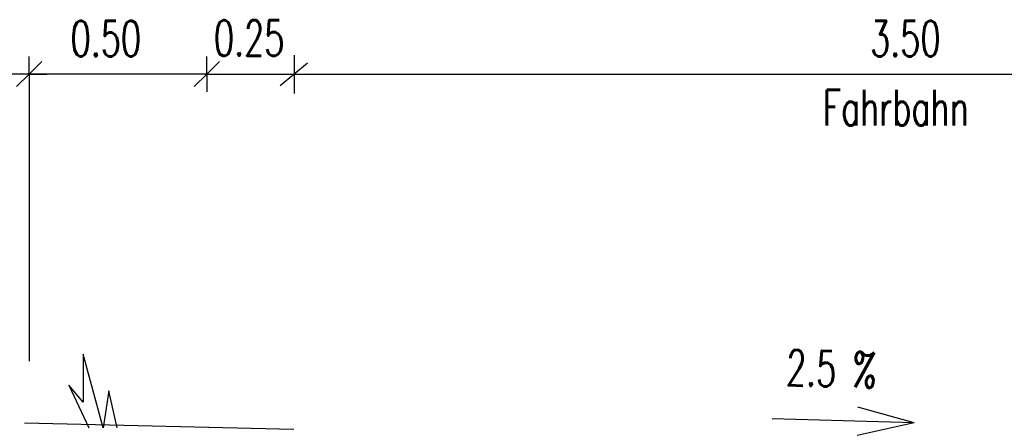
# Model space of a CAD drawing. Extents: x 3409653 to 3410193, y 5788342 to 5789000.
# Tile 30 of 79: x 3409710 to 3409738, y 5788863 to 5788875. Entities that reach past the tile are written whole.
import ezdxf

# ---------------------------------------------------------------- set-up
doc = ezdxf.new("R2010")
doc.units = 0
doc.header["$MEASUREMENT"] = 0
doc.linetypes.add('LINIENART0', pattern=[0])
doc.layers.add('detail_AA-BB', color=7, linetype='Continuous')
doc.layers.add('NULLEBENE', color=7, linetype='Continuous')
doc.styles.add('SIMPLEX', font='simplex')

# ---------------------------------------------------------------- blocks, each defined once
blk = doc.blocks.new('MASSTRENN-45')
at = {"layer": 'NULLEBENE', "color": 1, "linetype": 'LINIENART0'}
for q in [(0, 0.1), (0.07071, 0.07071), (-0.1, 0), (-0.07071, -0.07071), (0, -0.1), (0.1, 0)]:
    blk.add_line((0, 0), q, dxfattribs=at)
blk = doc.blocks.new('PFEIRA-3')
at = {"layer": 'NULLEBENE', "color": 1, "linetype": 'LINIENART0'}
for q in [(0, 0.5), (-0.05, 0.2), (0.05, 0.2)]:
    blk.add_line((0, 0), q, dxfattribs=at)

msp = doc.modelspace()

# ---------------------------------------------------------------- linework, layer by layer
at = {"layer": 'detail_AA-BB', "color": 128, "linetype": 'LINIENART0'}
for p, q in [((3409718.14008, 5788873.76007), (3409718.14008, 5788872.67855)), ((3409718.14008, 5788873.76007), (3409718.14008, 5788872.67855)), ((3409718.52164, 5788873.53421), (3409717.74464, 5788872.89234)), ((3409718.52164, 5788873.53421), (3409717.74464, 5788872.89234)), ((3409710.68509, 5788873.23076, 0.5), (3409710.68509, 5788865.14076)), ((3409710.68509, 5788873.23076, 0.5), (3409710.68509, 5788865.14076)), ((3409715.68509, 5788873.22756, 0.1), (3409710.68509, 5788873.22756, 5)), ((3409715.68509, 5788873.22756, 0.1), (3409710.68509, 5788873.22756, 5)), ((3409715.68509, 5788873.22756, 0.1), (3409755.68509, 5788873.22756, 5)), ((3409715.68509, 5788873.22756, 0.1), (3409755.68509, 5788873.22756, 5))]:
    msp.add_line(p, q, dxfattribs=at)
at = {"layer": 'detail_AA-BB', "color": 18, "linetype": 'LINIENART0'}
for p, q in [((3409712.76199, 5788863.2653), (3409712.20199, 5788865.3453)), ((3409712.20199, 5788865.3453), (3409712.20199, 5788863.9853)), ((3409712.76199, 5788863.2653), (3409712.20199, 5788865.3453)), ((3409712.20199, 5788865.3453), (3409712.20199, 5788863.9853)), ((3409711.79864, 5788864.46334), (3409712.35864, 5788863.26334)), ((3409711.79864, 5788864.46334), (3409712.35864, 5788863.26334)), ((3409712.20199, 5788863.9853), (3409711.80199, 5788864.4653)), ((3409712.20199, 5788863.9853), (3409711.80199, 5788864.4653)), ((3409712.92199, 5788864.3053), (3409712.76199, 5788863.2653)), ((3409712.92199, 5788864.3053), (3409712.76199, 5788863.2653)), ((3409713.16199, 5788863.2653), (3409712.92199, 5788864.3053)), ((3409713.16199, 5788863.2653), (3409712.92199, 5788864.3053))]:
    msp.add_line(p, q, dxfattribs=at)
at = {"layer": 'detail_AA-BB', "color": 176, "linetype": 'LINIENART0'}
msp.add_line((3409718.13405, 5788863.21965), (3409710.55226, 5788863.39986), dxfattribs=at)
msp.add_line((3409718.13405, 5788863.21965), (3409710.55226, 5788863.39986), dxfattribs=at)

# ---------------------------------------------------------------- block references
at = {"layer": 'detail_AA-BB', "xscale": 5, "yscale": 5}
for p in [(3409710.68509, 5788873.22756, 0.1), (3409710.68509, 5788873.22756, 0.1), (3409715.68509, 5788873.22756, 0.1), (3409715.68509, 5788873.22756, 0.1), (3409715.68509, 5788873.22756, 0.1), (3409715.68509, 5788873.22756, 0.1)]:
    msp.add_blockref('MASSTRENN-45', p, dxfattribs=at)
at = {"layer": 'detail_AA-BB', "xscale": 8, "yscale": 8, "rotation": 88.282}
msp.add_blockref('PFEIRA-3', (3409735.59577, 5788863.40409), dxfattribs=at)
msp.add_blockref('PFEIRA-3', (3409735.59577, 5788863.40409), dxfattribs=at)

# ---------------------------------------------------------------- texts
at = {"layer": 'detail_AA-BB', "color": 128, "linetype": 'LINIENART0', "style": 'SIMPLEX', "width": 0.66046}
for s, p in [('0.50', (3409711.85109, 5788873.72756)), ('0.50', (3409711.85109, 5788873.72756)), ('0.25', (3409715.8848, 5788873.74196)), ('0.25', (3409715.8848, 5788873.74196)), ('3.50', (3409734.35109, 5788873.72756)), ('3.50', (3409734.35109, 5788873.72756)), ('Fahrbahn', (3409733.02465, 5788871.78281)), ('Fahrbahn', (3409733.02465, 5788871.78281))]:
    msp.add_text(s, height=1, dxfattribs=at).set_placement(p)
msp.add_text('2.5 %', height=1, rotation=358.282, dxfattribs=at).set_placement((3409731.97594, 5788864.46554))
msp.add_text('2.5 %', height=1, rotation=358.282, dxfattribs=at).set_placement((3409731.97594, 5788864.46554))

doc.saveas('drawing.dxf')
